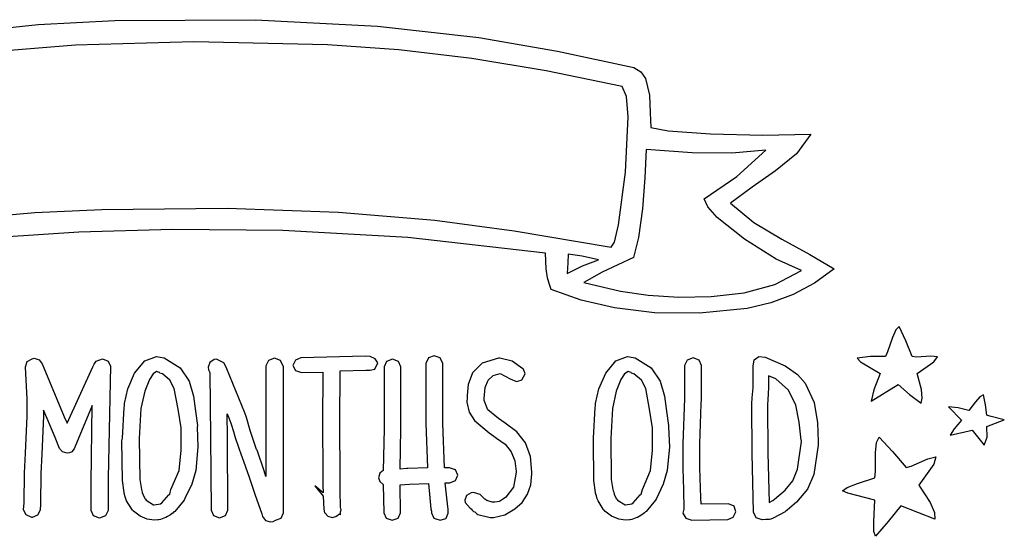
# Model space of a CAD drawing. Extents: x 48 to 158, y 6 to 137.
# Tile 8 of 8: x 91 to 157, y 102 to 137. Entities that reach past the tile are written whole.
import ezdxf

# ---------------------------------------------------------------- set-up
doc = ezdxf.new("R2010")
doc.units = 0

msp = doc.modelspace()

# ---------------------------------------------------------------- linework, layer by layer
at = {"layer": 'Layer 1'}
for p, q in [((92.125779, 136.7049), (97.253847, 136.990211)), ((97.253847, 136.990211), (106.665957, 137.036072)), ((106.665957, 137.036072), (114.808047, 136.5951)), ((86.815157, 136.14707), (92.125779, 136.7049)), ((114.808047, 136.5951), (121.584903, 135.836629)), ((121.584903, 135.836629), (126.858947, 134.92999)), ((94.628986, 135.325993), (87.876826, 134.772132)), ((102.545342, 135.562354), (94.628986, 135.325993)), ((111.477686, 135.354215), (102.545342, 135.562354)), ((116.250346, 135.02084), (111.477686, 135.354215)), ((121.126172, 134.444048), (116.250346, 135.02084)), ((126.10253, 133.623838), (121.126172, 134.444048)), ((126.858947, 134.92999), (131.967167, 133.82932)), ((131.967167, 133.82932), (132.432833, 133.536515)), ((131.176786, 132.560215), (126.10253, 133.623838)), ((132.432833, 133.536515), (132.729166, 133.095543)), ((132.729166, 133.095543), (133.011388, 131.994873)), ((131.469592, 131.904046), (131.176786, 132.560215)), ((131.571897, 130.528215), (131.469592, 131.904046)), ((133.011388, 131.994873), (133.03961, 130.809543)), ((131.402564, 126.831105), (131.571897, 130.528215)), ((133.03961, 130.809543), (133.096055, 129.821766)), ((133.096055, 129.821766), (134.253165, 129.595988)), ((134.253165, 129.595988), (137.075385, 129.398433)), ((137.075385, 129.398433), (140.574935, 129.313767)), ((140.574935, 129.313767), (143.792265, 129.370211)), ((143.792265, 129.370211), (142.83271, 128.071991)), ((132.785872, 128.354999), (132.701205, 126.464109)), ((135.862092, 128.129221), (132.785872, 128.354999)), ((138.514982, 128.100999), (135.862092, 128.129221)), ((140.772762, 128.298554), (138.514982, 128.100999)), ((138.853652, 126.548774), (140.772762, 128.298554)), ((142.83271, 128.071991), (141.4216, 126.914881)), ((130.922787, 123.303325), (131.402564, 126.831105)), ((132.701205, 126.464109), (132.531872, 124.375669)), ((136.652322, 125.052994), (138.853652, 126.548774)), ((141.4216, 126.914881), (139.86938, 125.842441)), ((139.86938, 125.842441), (138.43, 124.77)), ((136.909849, 124.506186), (136.652322, 125.052994)), ((137.52721, 123.811214), (136.909849, 124.506186)), ((138.43, 124.77), (139.98222, 123.47178)), ((138.43, 124.77), (138.43, 124.77)), ((87.284221, 123.730193), (91.902949, 124.130153)), ((91.902949, 124.130153), (96.3788, 124.34755)), ((96.3788, 124.34755), (104.760803, 124.428689)), ((104.760803, 124.428689), (112.2115, 124.149995)), ((112.2115, 124.149995), (118.642629, 123.613773)), ((132.531872, 124.375669), (132.277872, 122.456559)), ((139.36165, 122.343664), (137.52721, 123.811214)), ((118.642629, 123.613773), (123.9519, 122.908215)), ((130.672315, 122.142684), (130.922787, 123.303325)), ((139.98222, 123.47178), (141.84489, 122.34289)), ((94.854969, 122.822663), (89.792609, 122.480469)), ((101.120277, 123.006107), (94.854969, 122.822663)), ((108.486269, 122.935552), (101.120277, 123.006107)), ((116.850629, 122.469884), (108.486269, 122.935552)), ((126.040469, 121.411552), (116.850629, 122.469884)), ((123.9519, 122.908215), (130.44301, 121.807545)), ((132.277872, 122.456559), (131.939206, 121.130119)), ((130.44301, 121.807545), (130.672315, 122.142684)), ((141.47832, 121.017224), (139.36165, 122.343664)), ((141.84489, 122.34289), (143.73578, 121.32689)), ((126.096913, 120.367332), (126.040469, 121.411552)), ((127.563997, 121.355111), (127.535775, 120.762445)), ((128.49533, 121.214), (127.563997, 121.355111)), ((129.596, 120.96), (128.49533, 121.214)), ((143.73578, 121.32689), (145.34445, 120.367335)), ((127.535775, 120.762445), (127.507553, 120.05689)), ((127.507553, 120.05689), (128.523553, 120.56489)), ((128.523553, 120.56489), (129.596, 120.96)), ((129.596, 120.96), (129.596, 120.96)), ((131.939206, 121.130119), (129.850766, 120.142342)), ((143.17165, 120.255225), (141.47832, 121.017224)), ((126.18158, 119.774666), (126.096913, 120.367332)), ((129.850766, 120.142342), (128.609, 119.465)), ((141.39012, 119.316834), (143.17165, 120.255225)), ((145.34445, 120.367335), (144.027268, 119.409103)), ((126.294469, 119.379555), (126.18158, 119.774666)), ((126.43558, 118.984444), (126.294469, 119.379555)), ((128.609, 119.465), (131.06433, 118.872334)), ((128.609, 119.465), (128.609, 119.465)), ((139.33343, 118.759445), (141.39012, 119.316834)), ((144.027268, 119.409103), (142.617483, 118.649307)), ((128.43936, 118.278889), (126.43558, 118.984444)), ((131.06433, 118.872334), (132.905827, 118.600695)), ((132.905827, 118.600695), (134.95899, 118.477223)), ((134.95899, 118.477223), (137.135627, 118.512501)), ((137.135627, 118.512501), (139.33343, 118.759445)), ((142.617483, 118.649307), (141.117738, 118.085303)), ((130.661856, 117.770889), (128.43936, 118.278889)), ((141.117738, 118.085303), (139.53068, 117.714445)), ((133.35002, 117.432223), (130.661856, 117.770889)), ((136.355683, 117.393418), (133.35002, 117.432223)), ((139.53068, 117.714445), (136.355683, 117.393418)), ((149.476578, 116.280075), (149.24639, 115.770752)), ((149.69089, 116.501002), (149.476578, 116.280075)), ((150.149501, 115.541446), (149.69089, 116.501002)), ((149.24639, 115.770752), (148.928891, 114.807672)), ((150.565778, 114.497222), (150.149501, 115.541446)), ((118.617556, 114.554), (118.218918, 114.405833)), ((119.016195, 114.405833), (118.617556, 114.554)), ((148.928891, 114.807672), (148.78778, 114.497228)), ((91.270611, 113.819882), (91.401139, 114.17266)), ((91.401139, 114.17266), (91.722166, 114.356104)), ((91.722166, 114.356104), (91.863277, 114.384326)), ((91.863277, 114.384326), (92.194888, 114.285549)), ((92.194888, 114.285549), (92.399499, 114.017437)), ((92.399499, 114.017437), (93.867049, 110.461437)), ((95.786154, 113.819874), (95.870821, 113.989207)), ((95.870821, 113.989207), (96.011932, 114.186762)), ((96.011932, 114.186762), (96.435265, 114.356095)), ((96.435265, 114.356095), (96.819796, 114.186762)), ((96.819796, 114.186762), (96.9715, 113.848)), ((98.580116, 113.396447), (99.250392, 114.221948)), ((99.250392, 114.221948), (100.047666, 114.497117)), ((100.047666, 114.497117), (100.414555, 114.440673)), ((100.414555, 114.440673), (100.527444, 114.41245)), ((100.527444, 114.41245), (100.555666, 114.41245)), ((100.555666, 114.41245), (101.62414, 113.749669)), ((103.604113, 114.109167), (103.491224, 113.791667)), ((103.886335, 114.299667), (103.604113, 114.109167)), ((104.055668, 114.327889), (103.886335, 114.299667)), ((104.535445, 114.073889), (104.055668, 114.327889)), ((104.733, 113.707), (104.535445, 114.073889)), ((107.523361, 114.236833), (107.357556, 113.877)), ((107.922, 114.385), (107.523361, 114.236833)), ((108.327375, 114.22961), (107.922, 114.385)), ((107.922, 114.385), (107.922, 114.385)), ((108.542997, 113.819883), (108.327375, 114.22961)), ((109.325946, 114.264277), (109.163668, 113.904444)), ((109.163668, 113.904444), (109.329474, 113.558722)), ((109.69989, 114.412444), (109.325946, 114.264277)), ((114.01789, 114.525333), (109.69989, 114.412444)), ((114.328334, 114.497111), (114.01789, 114.525333)), ((114.667, 114.356), (114.328334, 114.497111)), ((114.638217, 113.651333), (114.835772, 114.074666)), ((114.835772, 114.074666), (114.667, 114.356)), ((114.667, 114.356), (114.667, 114.356)), ((115.424918, 114.179833), (115.259112, 113.82)), ((115.823556, 114.328), (115.424918, 114.179833)), ((116.222195, 114.179833), (115.823556, 114.328)), ((116.388, 113.82), (116.222195, 114.179833)), ((118.218918, 114.405833), (118.053112, 114.046)), ((118.053112, 114.046), (118.053112, 110.03845)), ((119.182, 114.046), (119.016195, 114.405833)), ((119.182445, 110.03855), (119.182, 114.046)), ((121.807329, 114.056585), (121.175417, 113.407915)), ((122.907552, 114.385109), (121.807329, 114.056585)), ((122.992219, 114.385109), (122.907552, 114.385109)), ((123.821245, 114.191081), (122.992219, 114.385109)), ((124.544439, 113.679554), (123.821245, 114.191081)), ((130.075894, 113.396447), (130.74617, 114.221948)), ((130.74617, 114.221948), (131.543444, 114.497117)), ((131.543444, 114.497117), (131.910333, 114.440673)), ((131.910333, 114.440673), (132.023222, 114.41245)), ((132.023222, 114.41245), (132.051444, 114.41245)), ((132.051444, 114.41245), (133.119918, 113.749669)), ((135.519917, 114.264833), (135.354112, 113.905)), ((135.354112, 113.905), (135.354112, 111.70367)), ((135.918556, 114.413), (135.519917, 114.264833)), ((136.317194, 114.264833), (135.918556, 114.413)), ((136.483, 113.905), (136.317194, 114.264833)), ((136.482889, 111.957998), (136.483, 113.905)), ((139.926, 113.848), (140.010667, 114.271333)), ((140.010667, 114.271333), (140.324638, 114.507694)), ((140.324638, 114.507694), (140.744444, 114.468888)), ((140.744444, 114.468888), (142.070884, 113.876222)), ((147.778837, 114.514867), (146.89689, 114.384339)), ((146.89689, 114.384339), (147.122668, 114.158561)), ((147.122668, 114.158561), (148.420888, 113.368339)), ((148.78778, 114.497228), (147.778837, 114.514867)), ((150.848, 114.469), (150.565778, 114.497222)), ((151.805273, 114.523521), (150.848, 114.469)), ((150.848, 114.469), (150.848, 114.469)), ((150.904442, 113.368329), (152.026483, 114.155686)), ((152.26243, 114.479916), (151.805273, 114.523521)), ((152.026483, 114.155686), (152.26243, 114.479916)), ((91.270611, 113.79166), (91.270611, 113.819882)), ((91.3835, 111.675), (91.270611, 113.79166)), ((94.064604, 110.038104), (95.786154, 113.819874)), ((96.9715, 113.848), (96.802167, 106.39734)), ((96.9715, 113.848), (96.9715, 113.848)), ((96.9715, 113.848), (96.9715, 113.848)), ((98.128561, 112.352227), (98.580116, 113.396447)), ((99.818143, 113.347932), (99.567671, 112.973988)), ((100.047448, 113.51021), (99.818143, 113.347932)), ((100.245003, 113.425544), (100.047448, 113.51021)), ((100.273225, 113.397321), (100.245003, 113.425544)), ((100.442558, 113.340877), (100.273225, 113.397321)), ((100.935123, 112.922839), (100.442558, 113.340877)), ((101.62414, 113.749669), (102.224302, 112.856701)), ((103.491224, 113.791667), (103.519446, 113.622334)), ((103.519446, 113.622334), (103.604113, 113.424779)), ((103.604113, 113.424779), (103.660557, 109.106779)), ((104.732896, 113.679444), (104.733, 113.707)), ((105.946446, 110.744334), (104.732896, 113.679444)), ((107.357556, 113.877), (107.357556, 106.48278)), ((108.542997, 104.055003), (108.542997, 113.819883)), ((109.329474, 113.558722), (109.728112, 113.424667)), ((109.728112, 113.424667), (111.167442, 113.452889)), ((109.728112, 113.424667), (109.728112, 113.424667)), ((111.167442, 113.452889), (111.167442, 113.170667)), ((112.324, 113.538444), (114.04555, 113.594888)), ((112.324, 112.72), (112.324, 113.538444)), ((114.04555, 113.594888), (114.271328, 113.594888)), ((114.271328, 113.594888), (114.327772, 113.594888)), ((114.327772, 113.594888), (114.609994, 113.651333)), ((114.609994, 113.651333), (114.638217, 113.651333)), ((115.259112, 113.82), (115.259, 109.672)), ((116.388006, 109.671563), (116.388, 113.82)), ((121.175417, 113.407915), (120.887463, 112.626955)), ((122.209055, 112.928141), (122.54331, 113.239908)), ((122.54331, 113.239908), (123.02044, 113.36911)), ((123.02044, 113.36911), (123.697773, 113.002221)), ((124.459772, 112.945777), (124.68555, 113.340888)), ((124.572661, 113.651332), (124.544439, 113.679554)), ((124.68555, 113.340888), (124.572661, 113.651332)), ((129.624339, 112.352227), (130.075894, 113.396447)), ((131.342143, 113.347932), (131.091671, 112.973988)), ((131.571448, 113.51021), (131.342143, 113.347932)), ((131.769003, 113.425544), (131.571448, 113.51021)), ((131.797225, 113.397321), (131.769003, 113.425544)), ((131.966558, 113.340877), (131.797225, 113.397321)), ((132.459123, 112.922839), (131.966558, 113.340877)), ((133.119918, 113.749669), (133.72008, 112.856701)), ((139.925783, 113.594556), (139.926, 113.848)), ((139.925783, 113.00189), (139.925783, 113.594556)), ((142.070884, 113.876222), (142.15555, 113.819778)), ((142.15555, 113.819778), (142.155, 113.82)), ((142.155, 113.82), (142.211444, 113.791778)), ((142.211444, 113.791778), (142.891589, 113.29956)), ((142.891589, 113.29956), (143.402703, 112.726266)), ((148.420888, 113.368339), (147.997555, 112.267674)), ((151.190192, 112.295888), (150.904442, 113.368329)), ((99.567671, 112.973988), (99.257227, 112.183766)), ((101.22925, 112.367216), (100.935123, 112.922839)), ((102.224302, 112.856701), (102.512256, 111.852607)), ((111.167442, 112.662667), (111.13922, 110.856447)), ((111.167442, 113.170667), (111.167442, 112.662667)), ((112.29633, 110.912891), (112.324552, 112.719111)), ((112.324552, 112.719111), (112.324, 112.72)), ((120.887463, 112.626955), (120.819112, 111.901559)), ((122.012382, 112.420582), (122.209055, 112.928141)), ((123.697773, 113.002221), (124.121106, 112.832888)), ((124.121106, 112.832888), (124.43155, 112.917555)), ((124.43155, 112.917555), (124.459772, 112.945777)), ((131.091671, 112.973988), (130.781227, 112.183766)), ((132.75325, 112.367216), (132.459123, 112.922839)), ((133.72008, 112.856701), (134.008034, 111.852607)), ((139.925783, 112.409224), (139.925783, 113.00189)), ((141.44967, 113.00222), (140.969893, 113.199775)), ((140.969893, 113.199775), (140.969893, 112.409553)), ((142.301626, 112.24375), (141.44967, 113.00222)), ((143.402703, 112.726266), (144.014431, 111.425097)), ((147.828222, 111.505669), (149.634442, 112.634559)), ((149.634442, 112.634559), (150.396441, 111.971338)), ((97.902783, 111.36445), (98.128561, 112.352227)), ((99.257227, 112.183766), (99.003227, 111.026656)), ((101.486778, 110.970217), (101.22925, 112.367216)), ((121.948, 111.704), (122.012382, 112.420582)), ((129.398561, 111.36445), (129.624339, 112.352227)), ((130.781227, 112.183766), (130.527227, 111.026656)), ((133.010778, 110.970217), (132.75325, 112.367216)), ((136.482889, 111.619332), (136.482889, 111.957998)), ((139.869339, 111.731891), (139.925783, 112.409224)), ((140.969893, 112.409553), (140.913449, 111.619331)), ((142.783167, 111.252446), (142.301626, 112.24375)), ((147.997555, 112.267674), (147.828222, 111.505669)), ((150.396441, 111.971338), (151.158442, 111.392779)), ((151.241786, 111.717334), (151.190192, 112.295888)), ((155.334667, 111.929114), (155.096983, 111.805642)), ((155.468723, 111.272943), (155.334667, 111.929114)), ((91.383434, 110.517775), (91.3835, 111.675)), ((97.902783, 111.336228), (97.902783, 111.36445)), ((97.902783, 111.223339), (97.902783, 111.336228)), ((102.512256, 111.852607), (102.644106, 110.85645)), ((120.819112, 111.760448), (120.79089, 111.450004)), ((120.79089, 111.450004), (120.937293, 110.786782)), ((120.819112, 111.901559), (120.819112, 111.760448)), ((121.94789, 111.561994), (121.948, 111.704)), ((122.194834, 110.934054), (121.94789, 111.561994)), ((129.398561, 111.336228), (129.398561, 111.36445)), ((129.398561, 111.223339), (129.398561, 111.336228)), ((134.008034, 111.852607), (134.139884, 110.85645)), ((135.354112, 111.70367), (135.241223, 108.65567)), ((136.37, 108.656), (136.454667, 111.33711)), ((136.454667, 111.33711), (136.482889, 111.619332)), ((139.841116, 111.33678), (139.869339, 111.731891)), ((139.841116, 111.308558), (139.841116, 111.33678)), ((139.869339, 108.034778), (139.841116, 111.308558)), ((140.913449, 111.619331), (140.885226, 111.280665)), ((140.885226, 111.280665), (140.913449, 108.063335)), ((144.014431, 111.425097), (144.239804, 110.065575)), ((151.158442, 111.392779), (151.241786, 111.717334)), ((154.809028, 111.470504), (154.34689, 110.884894)), ((155.096983, 111.805642), (154.809028, 111.470504)), ((155.560445, 110.574444), (155.468723, 111.272943)), ((92.484191, 110.913214), (92.4841, 110.546)), ((92.738191, 110.34877), (92.484191, 110.913214)), ((95.729744, 111.22366), (94.572634, 108.42966)), ((95.6733, 106.059), (95.729744, 111.22366)), ((97.761672, 109.050228), (97.874561, 111.082228)), ((97.874561, 111.082228), (97.902783, 111.223339)), ((99.003227, 111.026656), (98.890338, 109.022876)), ((101.684333, 109.728437), (101.486778, 110.970217)), ((102.644106, 110.85645), (102.785217, 109.896895)), ((104.789445, 109.106779), (104.761223, 110.658999)), ((104.761223, 110.658999), (104.874112, 110.404999)), ((106.059335, 110.43389), (105.946446, 110.744334)), ((111.13922, 110.856447), (111.167442, 105.889337)), ((112.324552, 105.550671), (112.29633, 110.912891)), ((120.937293, 110.786782), (121.305946, 110.229392)), ((122.907445, 110.348444), (122.194834, 110.934054)), ((129.257449, 109.050228), (129.370338, 111.082228)), ((129.370338, 111.082228), (129.398561, 111.223339)), ((130.527227, 111.026656), (130.414338, 109.022876)), ((133.208333, 109.728437), (133.010778, 110.970217)), ((134.139884, 110.85645), (134.280995, 109.896895)), ((143.021292, 110.112974), (142.783167, 111.252446)), ((153.648389, 111.075394), (152.99222, 111.138894)), ((152.99222, 111.138894), (153.867108, 110.235784)), ((154.34689, 110.884894), (153.648389, 111.075394)), ((91.270545, 108.034225), (91.383434, 110.517775)), ((92.4841, 110.546), (92.371211, 107.97778)), ((93.274413, 109.07877), (92.738191, 110.34877)), ((93.867049, 110.461437), (94.064604, 110.038104)), ((104.874112, 110.404999), (104.874112, 110.404999)), ((104.874112, 110.404999), (105.015223, 110.03811)), ((105.015223, 110.03811), (105.212778, 109.417222)), ((106.313335, 109.559002), (106.059335, 110.43389)), ((118.053112, 110.03845), (118.166001, 107.0469)), ((119.295334, 107.047), (119.182445, 110.03855)), ((121.305946, 110.229392), (122.28667, 109.389784)), ((123.359, 110.038), (122.907445, 110.348444)), ((124.132937, 109.463031), (123.359, 110.038)), ((123.359, 110.038), (123.359, 110.038)), ((143.143, 108.91), (143.021292, 110.112974)), ((144.239804, 110.065575), (144.272, 108.825)), ((153.867108, 110.235784), (153.380275, 109.667813)), ((155.560436, 109.812453), (156.728555, 110.260682)), ((155.758, 110.518), (155.560445, 110.574444)), ((156.728555, 110.260682), (155.758, 110.518)), ((155.758, 110.518), (155.758, 110.518)), ((101.684333, 109.417993), (101.684333, 109.728437)), ((101.684333, 108.768882), (101.684333, 109.417993)), ((102.785217, 109.896895), (102.757, 109.784)), ((102.757, 109.784), (102.813444, 108.45756)), ((102.757, 109.784), (102.757, 109.784)), ((105.212778, 109.417222), (105.241, 109.304333)), ((105.241, 109.304333), (105.325667, 109.022111)), ((106.398002, 109.27678), (106.313335, 109.559002)), ((106.313335, 109.559002), (106.313335, 109.559002)), ((115.259, 109.672), (115.202556, 106.878)), ((116.331561, 106.962233), (116.388006, 109.671563)), ((122.28667, 109.389784), (122.597114, 109.164006)), ((124.70325, 108.71875), (124.132937, 109.463031)), ((133.208333, 109.417993), (133.208333, 109.728437)), ((133.208333, 108.768882), (133.208333, 109.417993)), ((134.280995, 109.896895), (134.281, 109.784)), ((134.281, 109.784), (134.337444, 108.45756)), ((134.281, 109.784), (134.281, 109.784)), ((153.380275, 109.667813), (153.105109, 109.248007)), ((153.105109, 109.248007), (154.572659, 109.586673)), ((154.572659, 109.586673), (155.391103, 108.570673)), ((155.581603, 109.117479), (155.560436, 109.812453)), ((93.556635, 108.344993), (93.274413, 109.07877)), ((97.733449, 108.852673), (97.761672, 109.050228)), ((97.761672, 106.199783), (97.733449, 108.852673)), ((98.890338, 109.022876), (98.91856, 106.285326)), ((101.684333, 108.23266), (101.684333, 108.768882)), ((103.660557, 109.106779), (103.688779, 104.224339)), ((104.817667, 104.224339), (104.789445, 109.106779)), ((105.325667, 109.022111), (105.720778, 107.865001)), ((106.736668, 108.289003), (106.398002, 109.27678)), ((122.597114, 109.164006), (122.766447, 109.051117)), ((122.766447, 109.051117), (123.342797, 108.643219)), ((123.342797, 108.643219), (123.75775, 108.137426)), ((125.045938, 107.815844), (124.70325, 108.71875)), ((129.257449, 108.852673), (129.257449, 109.050228)), ((129.285672, 106.199783), (129.257449, 108.852673)), ((130.414338, 109.022876), (130.44256, 106.285326)), ((133.208333, 108.23266), (133.208333, 108.768882)), ((135.241223, 108.65567), (135.241, 107.019)), ((136.369893, 107.046891), (136.37, 108.656)), ((142.906642, 106.976782), (143.171229, 108.825339)), ((143.171229, 108.853561), (143.143, 108.91)), ((143.143, 108.91), (143.143, 108.91)), ((143.171229, 108.825339), (143.171229, 108.853561)), ((144.272, 108.825), (144.272, 108.740333)), ((144.272, 108.825), (144.272, 108.825)), ((144.272, 108.740333), (144.272, 108.571)), ((148.110111, 108.07016), (148.189486, 108.758077)), ((148.189486, 108.758077), (148.364111, 109.107327)), ((148.364111, 109.107327), (149.25664, 108.144245)), ((155.391103, 108.570673), (155.581603, 109.117479)), ((91.2141, 106.707785), (91.270545, 108.034225)), ((92.371211, 107.97778), (92.314767, 106.67956)), ((93.757719, 108.115688), (93.556635, 108.344993)), ((94.064635, 108.034549), (93.757719, 108.115688)), ((94.233968, 108.062772), (94.064635, 108.034549)), ((94.375079, 108.119216), (94.233968, 108.062772)), ((94.544412, 108.316771), (94.375079, 108.119216)), ((94.572634, 108.42966), (94.544412, 108.316771)), ((101.557333, 106.878), (101.684333, 108.23266)), ((102.813444, 108.45756), (102.66175, 106.873588)), ((106.76489, 108.232559), (106.736668, 108.289003)), ((106.736668, 108.289003), (106.736668, 108.289003)), ((107.244667, 106.849669), (106.76489, 108.232559)), ((123.75775, 108.137426), (124.008662, 107.531091)), ((133.081333, 106.878), (133.208333, 108.23266)), ((134.337444, 108.45756), (134.18575, 106.873588)), ((139.954005, 104.083668), (139.869339, 108.034778)), ((140.913449, 108.063335), (140.998115, 104.733115)), ((144.272, 108.571), (143.986251, 106.613088)), ((148.110111, 106.821327), (148.110111, 108.07016)), ((149.25664, 108.144245), (150.170331, 107.075327)), ((105.720778, 107.865001), (105.749, 107.836779)), ((105.749, 107.836779), (105.749, 107.808556)), ((105.749, 107.808556), (106.228777, 106.425666)), ((124.008662, 107.531091), (124.092887, 106.821567)), ((125.137, 106.765), (125.045938, 107.815844)), ((150.508997, 107.159994), (151.60453, 107.652029)), ((151.60453, 107.652029), (152.16025, 107.794749)), ((152.16025, 107.794749), (152.017344, 107.302594)), ((91.185878, 104.704005), (91.2141, 106.707785)), ((92.314767, 106.67956), (92.286544, 104.64756)), ((101.007, 105.608), (101.557333, 106.878)), ((102.66175, 106.873588), (102.396726, 105.969154)), ((107.357556, 106.48278), (107.244667, 106.849669)), ((114.97325, 106.691028), (114.892112, 106.398223)), ((115.202556, 106.878), (114.97325, 106.691028)), ((116.754894, 107.018678), (116.331561, 106.962233)), ((116.839561, 107.018678), (116.754894, 107.018678)), ((118.166001, 107.0469), (116.839561, 107.018678)), ((119.634, 107.047), (119.295334, 107.047)), ((120.032264, 106.912723), (119.634, 107.047)), ((119.634, 107.047), (119.634, 107.047)), ((120.198111, 106.566781), (120.032264, 106.912723)), ((124.093, 106.765), (123.909556, 105.75253)), ((124.092887, 106.821567), (124.093, 106.765)), ((125.136886, 106.651886), (125.137, 106.765)), ((132.531, 105.608), (133.081333, 106.878)), ((134.18575, 106.873588), (133.920726, 105.969154)), ((135.241, 107.019), (135.269222, 105.57967)), ((136.426338, 105.043111), (136.369893, 107.046891)), ((142.595757, 106.182149), (142.906642, 106.976782)), ((148.081889, 106.397994), (148.110111, 106.821327)), ((150.170331, 107.075327), (150.508997, 107.159994)), ((152.017344, 107.302594), (151.017, 105.89)), ((95.673212, 104.196), (95.6733, 106.059)), ((96.802167, 106.39734), (96.8021, 104.196)), ((97.874561, 105.409561), (97.761672, 106.199783)), ((98.91856, 106.285326), (99.031449, 105.607993)), ((106.228777, 106.425666), (106.623888, 105.296776)), ((114.892112, 106.398223), (114.97325, 106.140696)), ((114.97325, 106.140696), (115.202556, 105.946668)), ((116.952332, 105.974892), (118.222332, 106.003115)), ((118.222332, 106.003115), (118.306998, 105.04356)), ((119.520778, 104.450111), (119.351445, 106.058781)), ((119.351445, 106.058781), (119.661889, 106.058781)), ((119.661889, 106.058781), (120.035833, 106.206948)), ((120.035833, 106.206948), (120.198111, 106.566781)), ((125.063685, 105.928692), (125.136886, 106.651886)), ((129.398561, 105.409561), (129.285672, 106.199783)), ((130.44256, 106.285326), (130.555449, 105.607993)), ((142.070559, 105.551559), (142.595757, 106.182149)), ((143.986251, 106.613088), (143.569533, 105.638097)), ((146.216577, 105.751088), (146.910666, 106.013467)), ((146.910666, 106.013467), (148.081889, 106.397994)), ((97.874561, 105.353116), (97.874561, 105.409561)), ((97.902783, 105.296672), (97.874561, 105.353116)), ((99.031449, 105.607993), (99.059671, 105.523327)), ((99.059671, 105.523327), (99.087893, 105.43866)), ((99.087893, 105.43866), (99.087893, 105.410438)), ((99.087893, 105.410438), (99.116116, 105.297549)), ((100.922336, 105.297549), (101.007, 105.608)), ((101.007, 105.608), (101.007, 105.608)), ((101.007, 105.608), (101.007, 105.608)), ((102.396726, 105.969154), (101.938556, 105.01445)), ((111.195664, 105.381337), (110.63122, 105.861114)), ((110.63122, 105.861114), (111.195664, 105.155559)), ((111.167442, 105.889337), (111.195664, 105.381337)), ((112.352775, 104.421781), (112.324552, 105.550671)), ((115.202556, 105.946668), (115.230778, 104.055778)), ((116.331444, 105.918448), (116.952332, 105.974892)), ((116.359666, 104.055778), (116.331444, 105.918448)), ((121.07289, 105.381889), (120.765973, 105.216083)), ((121.242223, 105.410111), (121.07289, 105.381889)), ((121.69025, 105.265472), (121.242223, 105.410111)), ((123.909556, 105.75253), (123.387445, 105.09989)), ((124.847608, 105.290166), (125.063685, 105.928692)), ((129.398561, 105.353116), (129.398561, 105.409561)), ((129.426783, 105.296672), (129.398561, 105.353116)), ((130.555449, 105.607993), (130.583671, 105.523327)), ((130.583671, 105.523327), (130.611893, 105.43866)), ((130.611893, 105.43866), (130.611893, 105.410438)), ((130.611893, 105.410438), (130.640116, 105.297549)), ((132.446336, 105.297549), (132.531, 105.608)), ((132.531, 105.608), (132.531, 105.608)), ((132.531, 105.608), (132.531, 105.608)), ((133.920726, 105.969154), (133.462556, 105.01445)), ((135.269222, 105.57967), (135.297444, 104.28145)), ((141.365004, 104.958893), (142.070559, 105.551559)), ((143.569533, 105.638097), (142.83267, 104.761)), ((145.908779, 105.523106), (146.216577, 105.751088)), ((146.275668, 105.353773), (145.908779, 105.523106)), ((148.081888, 104.902218), (146.275668, 105.353773)), ((151.017, 105.89), (151.764888, 104.739945)), ((151.017, 105.89), (151.017, 105.89)), ((91.157656, 104.25245), (91.185878, 104.704005)), ((97.931005, 105.183783), (97.902783, 105.296672)), ((97.987449, 104.986228), (97.931005, 105.183783)), ((98.043894, 104.845117), (97.987449, 104.986228)), ((98.38256, 104.280673), (98.043894, 104.845117)), ((99.116116, 105.297549), (99.257227, 105.015327)), ((99.257227, 105.015327), (99.313671, 104.958882)), ((99.313671, 104.958882), (99.341893, 104.902438)), ((99.341893, 104.902438), (99.849893, 104.591994)), ((100.301448, 104.648438), (100.386115, 104.704883)), ((100.386115, 104.704883), (100.865892, 105.241105)), ((100.865892, 105.241105), (100.922336, 105.297549)), ((101.882112, 104.901561), (101.261224, 104.139562)), ((101.938556, 105.01445), (101.882112, 104.901561)), ((106.623888, 105.296776), (107.075443, 103.970336)), ((111.195664, 105.155559), (111.223886, 104.280671)), ((118.306998, 105.04356), (118.391665, 104.309783)), ((120.765973, 105.216083), (120.649557, 104.902112)), ((120.649557, 104.902112), (120.677779, 104.732779)), ((120.677779, 104.732779), (121.016445, 104.36589)), ((121.947778, 105.015), (121.69025, 105.265472)), ((122.004222, 104.958556), (121.947778, 105.015)), ((122.117111, 104.873889), (122.004222, 104.958556)), ((122.484, 104.761), (122.117111, 104.873889)), ((122.653668, 104.761223), (122.484, 104.761)), ((122.981751, 104.810613), (122.653668, 104.761223)), ((123.246334, 104.987001), (122.981751, 104.810613)), ((123.387445, 105.09989), (123.246334, 104.987001)), ((124.007996, 104.309446), (124.493948, 104.74689)), ((124.493948, 104.74689), (124.847608, 105.290166)), ((129.455005, 105.183783), (129.426783, 105.296672)), ((129.511449, 104.986228), (129.455005, 105.183783)), ((129.567894, 104.845117), (129.511449, 104.986228)), ((129.90656, 104.280673), (129.567894, 104.845117)), ((130.640116, 105.297549), (130.781227, 105.015327)), ((130.781227, 105.015327), (130.837671, 104.958882)), ((130.837671, 104.958882), (130.865893, 104.902438)), ((130.865893, 104.902438), (131.373893, 104.591994)), ((131.825448, 104.648438), (131.910115, 104.704883)), ((131.910115, 104.704883), (132.389892, 105.241105)), ((132.389892, 105.241105), (132.446336, 105.297549)), ((133.406112, 104.901561), (132.785224, 104.139562)), ((133.462556, 105.01445), (133.406112, 104.901561)), ((136.45456, 104.619778), (136.426338, 105.043111)), ((140.998115, 104.733115), (141.252115, 104.874226)), ((141.252115, 104.874226), (141.365004, 104.958893)), ((142.83267, 104.761), (142.211782, 104.224778)), ((148.011332, 103.45583), (148.081888, 104.902218)), ((151.764888, 104.739945), (152.056811, 104.064375)), ((91.319934, 103.913783), (91.157656, 104.25245)), ((92.258322, 104.224227), (92.085461, 103.889089)), ((92.286544, 104.64756), (92.258322, 104.224227)), ((95.839018, 103.836167), (95.673212, 104.196)), ((96.8021, 104.196), (96.636294, 103.836167)), ((98.439004, 104.224229), (98.38256, 104.280673)), ((98.495449, 104.167784), (98.439004, 104.224229)), ((98.939949, 103.82559), (98.495449, 104.167784)), ((99.849893, 104.591994), (99.878115, 104.591994)), ((99.878115, 104.591994), (100.301448, 104.648438)), ((101.148335, 104.054895), (100.979002, 103.913784)), ((101.20478, 104.11134), (101.148335, 104.054895)), ((101.261224, 104.139562), (101.20478, 104.11134)), ((103.688779, 104.224339), (103.854585, 103.864506)), ((104.651862, 103.864506), (104.817667, 104.224339)), ((108.38072, 103.69517), (108.542997, 104.055003)), ((111.223886, 104.280671), (111.280331, 104.054893)), ((111.280331, 104.054893), (111.308553, 104.026671)), ((111.308553, 104.026671), (111.506108, 103.82206)), ((112.380997, 104.252448), (112.352775, 104.421781)), ((112.352775, 104.111337), (112.380997, 104.252448)), ((112.352775, 103.913782), (112.352775, 104.111337)), ((115.230778, 104.055778), (115.396583, 103.695945)), ((116.19386, 103.695945), (116.359666, 104.055778)), ((118.391665, 104.309783), (118.419887, 104.168672)), ((118.419887, 104.168672), (118.42, 104.055)), ((118.42, 104.055), (118.589333, 103.688111)), ((119.407778, 103.688111), (119.548889, 104.026777)), ((119.549, 104.309), (119.520778, 104.450111)), ((119.548889, 104.252555), (119.549, 104.309)), ((119.548889, 104.139666), (119.548889, 104.252555)), ((119.548889, 104.026777), (119.548889, 104.139666)), ((121.016445, 104.36589), (121.072889, 104.309445)), ((121.072889, 104.309445), (121.157556, 104.224779)), ((121.157556, 104.224779), (121.242222, 104.140112)), ((121.242222, 104.140112), (121.326889, 104.11189)), ((121.326889, 104.11189), (121.468, 103.970779)), ((123.341248, 103.910807), (124.007996, 104.309446)), ((129.934782, 104.252451), (129.90656, 104.280673)), ((129.963004, 104.224229), (129.934782, 104.252451)), ((130.019449, 104.167784), (129.963004, 104.224229)), ((130.463949, 103.82559), (130.019449, 104.167784)), ((130.019449, 104.167784), (130.019449, 104.167784)), ((131.373893, 104.591994), (131.402115, 104.591994)), ((131.402115, 104.591994), (131.825448, 104.648438)), ((132.672335, 104.054895), (132.503002, 103.913784)), ((132.72878, 104.11134), (132.672335, 104.054895)), ((132.785224, 104.139562), (132.72878, 104.11134)), ((135.297444, 104.28145), (135.241, 104.02745)), ((135.241, 104.02745), (135.4315, 103.692312)), ((138.289, 104.648), (136.45456, 104.619778)), ((138.676722, 104.496265), (138.289, 104.648)), ((138.289, 104.648), (138.289, 104.648)), ((138.6065, 103.752284), (138.768778, 104.112117)), ((138.768778, 104.112117), (138.676722, 104.496265)), ((140.144505, 103.713251), (139.954005, 104.083668)), ((142.070671, 104.11189), (141.280449, 103.688557)), ((142.098893, 104.140112), (142.070671, 104.11189)), ((142.211782, 104.224778), (142.098893, 104.140112)), ((149.80344, 104.507108), (148.967359, 103.459359)), ((152.08944, 103.63222), (149.80344, 104.507108)), ((152.056811, 104.064375), (152.08944, 103.63222)), ((91.693878, 103.74445), (91.319934, 103.913783)), ((91.7221, 103.74445), (91.693878, 103.74445)), ((92.085461, 103.889089), (91.7221, 103.74445)), ((96.237656, 103.688), (95.839018, 103.836167)), ((96.636294, 103.836167), (96.237656, 103.688)), ((99.426782, 103.631562), (98.939949, 103.82559)), ((99.878337, 103.546896), (99.426782, 103.631562)), ((100.132337, 103.575118), (99.878337, 103.546896)), ((100.188781, 103.575118), (100.132337, 103.575118)), ((100.30167, 103.60334), (100.188781, 103.575118)), ((100.640336, 103.744451), (100.30167, 103.60334)), ((100.668558, 103.744451), (100.640336, 103.744451)), ((100.781447, 103.800895), (100.668558, 103.744451)), ((100.979002, 103.913784), (100.781447, 103.800895)), ((103.854585, 103.864506), (104.253223, 103.716339)), ((104.253223, 103.716339), (104.651862, 103.864506)), ((107.075443, 103.970336), (107.131887, 103.801003)), ((107.131887, 103.801003), (107.325915, 103.532892)), ((107.325915, 103.532892), (107.668109, 103.434114)), ((107.668109, 103.434114), (107.837442, 103.462337)), ((107.837442, 103.462337), (108.006775, 103.547003)), ((108.006775, 103.547003), (108.38072, 103.69517)), ((111.506108, 103.82206), (111.78833, 103.744449)), ((111.78833, 103.744449), (112.04233, 103.800894)), ((112.04233, 103.800894), (112.268108, 103.970227)), ((112.268108, 103.970227), (112.352775, 103.913782)), ((115.396583, 103.695945), (115.795222, 103.547778)), ((115.795222, 103.547778), (116.19386, 103.695945)), ((118.589333, 103.688111), (118.645777, 103.659889)), ((118.645777, 103.659889), (119.012666, 103.547)), ((119.012666, 103.547), (119.379555, 103.659889)), ((119.379555, 103.659889), (119.407778, 103.688111)), ((121.468, 103.970779), (121.524444, 103.942557)), ((121.524444, 103.942557), (122.342888, 103.745002)), ((122.342888, 103.745002), (122.568666, 103.745002)), ((122.568666, 103.745002), (123.341248, 103.910807)), ((130.950782, 103.631562), (130.463949, 103.82559)), ((131.402337, 103.546896), (130.950782, 103.631562)), ((131.656337, 103.575118), (131.402337, 103.546896)), ((131.712781, 103.575118), (131.656337, 103.575118)), ((131.82567, 103.60334), (131.712781, 103.575118)), ((132.164336, 103.744451), (131.82567, 103.60334)), ((132.192558, 103.744451), (132.164336, 103.744451)), ((132.305447, 103.800895), (132.192558, 103.744451)), ((132.503002, 103.913784), (132.305447, 103.800895)), ((135.4315, 103.692312), (135.833666, 103.547673)), ((135.833666, 103.547673), (138.232556, 103.604117)), ((138.232556, 103.604117), (138.6065, 103.752284)), ((140.546671, 103.575668), (140.144505, 103.713251)), ((140.772449, 103.60389), (140.546671, 103.575668)), ((141.026449, 103.60389), (140.772449, 103.60389)), ((141.111116, 103.632112), (141.026449, 103.60389)), ((141.280449, 103.688557), (141.111116, 103.632112)), ((148.01045, 102.806719), (148.011332, 103.45583)), ((148.967359, 103.459359), (148.11011, 102.475108)), ((148.11011, 102.475108), (148.01045, 102.806719))]:
    msp.add_line(p, q, dxfattribs=at)

doc.saveas('drawing.dxf')
